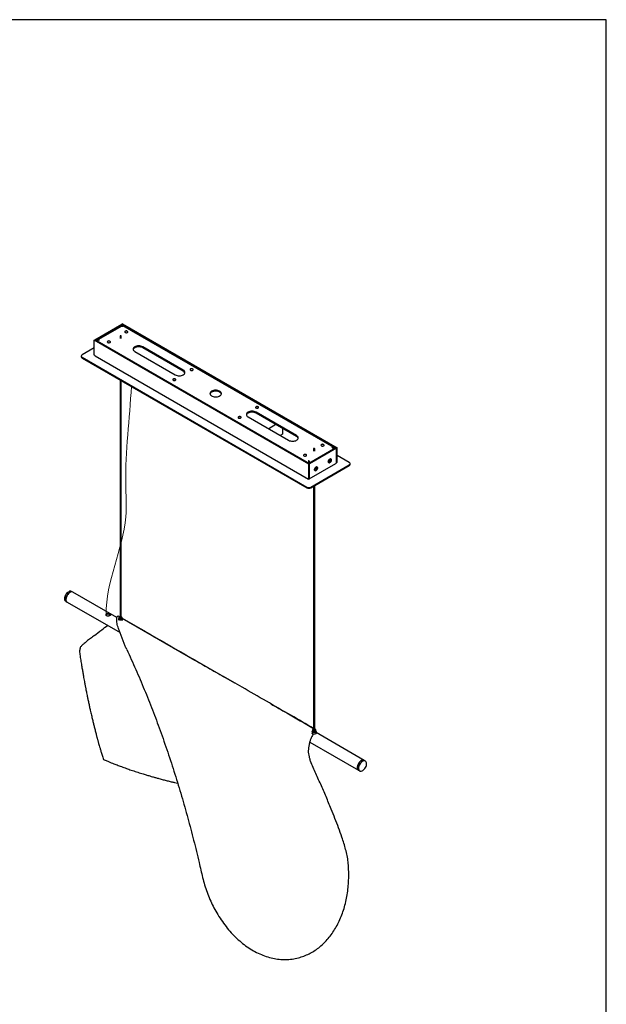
# Model space of a CAD drawing. Header units: millimetres. Extents: x 50 to 4150, y 15 to 2920.
# Tile 4 of 4: x 3125 to 4150, y 1200 to 2920. Entities that reach past the tile are written whole.
import ezdxf

# ---------------------------------------------------------------- set-up
doc = ezdxf.new("R2010")
doc.units = ezdxf.units.MM
doc.header["$LTSCALE"] = 10
doc.linetypes.add('SLD-Solido', pattern=[0])
doc.layers.add('SCHIZZI', color=9, linetype='Continuous')

msp = doc.modelspace()

# ---------------------------------------------------------------- linework, layer by layer
for p, q in [((3256.44, 2360.75), (3303.67, 2388.02)), ((3257.5, 2360.14), (3304.73, 2387.41)), ((3303.48, 2384.77), (3261.83, 2360.72)), ((3303.67, 2388.02), (3304.73, 2387.41)), ((3304.8, 2388.67), (3303.74, 2388.06)), ((3303.74, 2387.98), (3303.74, 2388.06)), ((3303.74, 2388.06), (3678.51, 2171.71)), ((3304.73, 2384.31), (3304.73, 2387.41)), ((3304.8, 2388.67), (3679.57, 2172.32)), ((3673.79, 2172.52), (3305.39, 2385.2)), ((3255.31, 2360.1), (3256.37, 2360.71)), ((3255.31, 2334.78), (3255.31, 2360.1)), ((3630.07, 2143.75), (3255.31, 2360.1)), ((3631.13, 2144.36), (3256.37, 2360.71)), ((3256.44, 2360.75), (3256.44, 2360.67)), ((3256.44, 2360.75), (3257.5, 2360.14)), ((3257.5, 2360.06), (3257.5, 2360.14)), ((3300.32, 2367.41), (3300.32, 2362.96)), ((3302.22, 2362.96), (3302.22, 2367.41)), ((3255.31, 2346.62), (3234.09, 2334.38)), ((3326.02, 2340.5), (3396.73, 2299.68)), ((3410.87, 2307.85), (3340.16, 2348.67)), ((3410.87, 2306.21), (3340.16, 2347.04)), ((3232.63, 2332.34), (3232.63, 2331.11)), ((3234.09, 2330.29), (3626.54, 2103.74)), ((3234.09, 2329.07), (3626.54, 2102.52)), ((3256.99, 2332.8), (3629.63, 2117.68)), ((3300.32, 2290.84), (3300.32, 1874.99)), ((3302.22, 1874.99), (3302.22, 2289.74)), ((3541.39, 2243.73), (3542.45, 2243.12)), ((3524.01, 2226.21), (3594.72, 2185.39)), ((3608.86, 2193.55), (3538.15, 2234.37)), ((3608.86, 2191.92), (3538.15, 2232.74)), ((3572.8, 2212.74), (3560.07, 2205.39)), ((3583.93, 2206.31), (3583.93, 2196.3)), ((3583.93, 2196.3), (3579.87, 2193.96)), ((3677.38, 2172.28), (3630.14, 2145.02)), ((3678.44, 2171.67), (3631.2, 2144.4)), ((3638.6, 2170.82), (3638.6, 2166.36)), ((3640.5, 2166.36), (3640.5, 2170.82)), ((3678.44, 2171.67), (3677.38, 2172.28)), ((3678.44, 2146.36), (3678.44, 2171.67)), ((3679.57, 2172.32), (3678.51, 2171.71)), ((3678.51, 2146.4), (3678.51, 2171.71)), ((3679.57, 2147.01), (3679.57, 2172.32)), ((3630.07, 2149.87), (3630.07, 2148.69)), ((3666.45, 2150.33), (3665.83, 2149.03)), ((3667.46, 2150.76), (3666.45, 2150.33)), ((3666.83, 2150.48), (3667.85, 2149.89)), ((3667.23, 2148.6), (3667.85, 2149.89)), ((3667.85, 2149.89), (3667.46, 2150.76)), ((3668.67, 2152.62), (3668.6, 2152.66)), ((3700.78, 2146.6), (3679.57, 2158.85)), ((3630.15, 2147.83), (3630.07, 2148.69)), ((3630.07, 2143.75), (3631.13, 2144.36)), ((3630.07, 2118.44), (3630.07, 2143.75)), ((3630.14, 2144.93), (3630.14, 2145.02)), ((3631.2, 2144.4), (3630.14, 2145.02)), ((3631.08, 2118), (3677.32, 2144.7)), ((3631.13, 2119.05), (3631.13, 2144.36)), ((3631.2, 2119.09), (3631.2, 2144.4)), ((3633.61, 2103.74), (3700.78, 2142.52)), ((3633.61, 2102.52), (3700.78, 2141.3)), ((3642.41, 2136.45), (3641.79, 2135.15)), ((3641.79, 2135.15), (3642.18, 2134.29)), ((3641.93, 2135.45), (3643.19, 2134.72)), ((3642.18, 2134.29), (3643.19, 2134.72)), ((3643.42, 2136.88), (3642.41, 2136.45)), ((3642.79, 2136.61), (3643.81, 2136.01)), ((3643.19, 2134.72), (3643.81, 2136.01)), ((3643.81, 2136.01), (3643.42, 2136.88)), ((3644.63, 2138.74), (3644.56, 2138.78)), ((3664.95, 2146.34), (3665.02, 2146.3)), ((3665.83, 2149.03), (3666.22, 2148.17)), ((3665.97, 2149.33), (3667.23, 2148.6)), ((3666.22, 2148.17), (3667.23, 2148.6)), ((3678.79, 2146.56), (3678.51, 2146.4)), ((3679.57, 2147.01), (3679.09, 2146.74)), ((3702.25, 2143.34), (3702.25, 2144.56)), ((3630.07, 2118.44), (3631.13, 2119.05)), ((3631.2, 2119.09), (3630.99, 2119.21)), ((3640.91, 2132.46), (3640.98, 2132.42)), ((3638.6, 2105.4), (3638.6, 1678.69)), ((3640.5, 1678.69), (3640.5, 2106.49)), ((3217.85, 1920.21), (3215.73, 1921.43)), ((3294.98, 1875.68), (3217.85, 1920.21)), ((3205.73, 1904.11), (3207.85, 1902.89)), ((3207.85, 1902.89), (3300.37, 1849.47)), ((3297.27, 1878.59), (3299.87, 1877.09)), ((3297.27, 1878.59), (3299.89, 1877.08)), ((3298.42, 1875.66), (3298.42, 1872.93)), ((3302.95, 1876.98), (3302.22, 1877.21)), ((3304.12, 1872.93), (3304.12, 1875.66)), ((3304.12, 1874.64), (3431.23, 1801.37)), ((3297.87, 1872.93), (3297.87, 1871.26)), ((3304.67, 1870.46), (3304.67, 1872.93)), ((3501.19, 1761.12), (3431.23, 1801.37)), ((3636.15, 1676.63), (3636.15, 1673.91)), ((3636.7, 1679.36), (3636.7, 1676.63)), ((3640.5, 1680.95), (3640.66, 1680.86)), ((3640.8, 1680.84), (3640.5, 1680.91)), ((3642.4, 1676.63), (3642.4, 1679.36)), ((3642.4, 1672.1), (3642.4, 1672.84)), ((3642.95, 1673.91), (3642.95, 1676.63)), ((3726.97, 1626.3), (3642.95, 1674.8)), ((3631.7, 1658.2), (3716.97, 1608.98)), ((3729.09, 1625.08), (3726.97, 1626.3)), ((3716.97, 1608.98), (3719.09, 1607.75))]:
    msp.add_line(p, q)
at = {"flags": 128}
for points in [[(3309.26, 2375.9), (3308.7, 2375.42), (3308.47, 2374.87), (3308.61, 2374.3), (3309.09, 2373.8), (3309.85, 2373.43), (3310.8, 2373.25), (3311.79, 2373.28), (3312.69, 2373.51), (3313.4, 2373.91), (3313.8, 2374.44), (3313.84, 2375.01), (3313.53, 2375.55), (3312.89, 2375.99), (3312.03, 2376.27), (3311.04, 2376.35), (3310.08, 2376.22), (3309.26, 2375.9)], [(3278.85, 2358.34), (3278.29, 2357.87), (3278.07, 2357.31), (3278.2, 2356.75), (3278.69, 2356.24), (3279.45, 2355.88), (3280.39, 2355.7), (3281.38, 2355.72), (3282.29, 2355.95), (3282.99, 2356.36), (3283.39, 2356.88), (3283.44, 2357.46), (3283.12, 2358), (3282.49, 2358.44), (3281.62, 2358.72), (3280.64, 2358.8), (3279.67, 2358.67), (3278.85, 2358.34)], [(3300.74, 2366.95), (3301.09, 2366.87), (3301.46, 2366.87), (3301.8, 2366.95), (3302.06, 2367.1), (3302.2, 2367.3), (3302.2, 2367.52), (3302.06, 2367.71), (3301.79, 2367.86), (3301.45, 2367.94), (3301.08, 2367.94), (3300.74, 2367.86), (3300.48, 2367.71), (3300.34, 2367.51), (3300.34, 2367.3), (3300.48, 2367.1), (3300.74, 2366.95)], [(3340.16, 2348.67), (3338.64, 2349.39), (3336.92, 2349.92), (3335.04, 2350.25), (3333.09, 2350.36), (3331.14, 2350.25), (3329.26, 2349.92), (3327.53, 2349.39), (3326.02, 2348.67), (3324.77, 2347.79), (3323.85, 2346.8), (3323.28, 2345.71), (3323.09, 2344.59), (3323.28, 2343.46), (3323.85, 2342.38), (3324.77, 2341.38), (3326.02, 2340.5)], [(3340.16, 2347.04), (3338.64, 2347.75), (3336.92, 2348.29), (3335.04, 2348.62), (3333.09, 2348.73), (3331.14, 2348.62), (3329.26, 2348.29), (3327.53, 2347.75), (3326.02, 2347.04), (3324.77, 2346.16), (3323.85, 2345.16), (3323.28, 2344.08), (3323.19, 2343.77)], [(3396.73, 2299.68), (3398.24, 2298.97), (3399.97, 2298.43), (3401.85, 2298.1), (3403.8, 2297.99), (3405.75, 2298.1), (3407.63, 2298.43), (3409.35, 2298.97), (3410.87, 2299.68), (3412.11, 2300.56), (3413.04, 2301.56), (3413.61, 2302.64), (3413.8, 2303.77), (3413.61, 2304.89), (3413.04, 2305.97), (3412.11, 2306.97), (3410.87, 2307.85)], [(3423.57, 2309.9), (3423.01, 2309.43), (3422.79, 2308.87), (3422.92, 2308.3), (3423.41, 2307.8), (3424.17, 2307.44), (3425.11, 2307.26), (3426.1, 2307.28), (3427.01, 2307.51), (3427.71, 2307.92), (3428.11, 2308.44), (3428.16, 2309.02), (3427.84, 2309.56), (3427.21, 2310), (3426.34, 2310.28), (3425.36, 2310.36), (3424.39, 2310.23), (3423.57, 2309.9)], [(3393.17, 2292.35), (3392.61, 2291.88), (3392.38, 2291.32), (3392.52, 2290.75), (3393, 2290.25), (3393.76, 2289.89), (3394.71, 2289.7), (3395.7, 2289.73), (3396.6, 2289.96), (3397.31, 2290.37), (3397.71, 2290.89), (3397.75, 2291.46), (3397.44, 2292.01), (3396.8, 2292.45), (3395.94, 2292.73), (3394.95, 2292.8), (3393.99, 2292.67), (3393.17, 2292.35)], [(3460.37, 2271.11), (3459.16, 2270.26), (3458.25, 2269.3), (3457.67, 2268.25), (3457.44, 2267.16), (3457.58, 2266.07), (3458.07, 2265.01), (3458.9, 2264.02), (3460.04, 2263.14), (3461.45, 2262.41), (3463.07, 2261.83), (3464.85, 2261.45), (3466.73, 2261.27), (3468.63, 2261.3), (3470.48, 2261.53), (3472.23, 2261.96), (3473.81, 2262.58), (3475.15, 2263.35), (3476.22, 2264.26), (3476.96, 2265.27), (3477.37, 2266.34), (3477.41, 2267.44), (3477.1, 2268.52), (3476.43, 2269.55), (3475.44, 2270.49), (3474.17, 2271.3), (3472.64, 2271.96), (3470.93, 2272.44), (3469.1, 2272.72), (3467.2, 2272.8), (3465.31, 2272.67), (3463.5, 2272.33), (3461.83, 2271.81), (3460.37, 2271.11)], [(3477.34, 2266.21), (3477.1, 2266.89), (3476.43, 2267.92), (3475.44, 2268.85), (3474.17, 2269.67), (3472.64, 2270.32), (3470.93, 2270.8), (3469.1, 2271.09), (3467.2, 2271.17), (3465.31, 2271.04), (3463.5, 2270.7), (3461.83, 2270.18), (3460.37, 2269.48)], [(3538.15, 2234.37), (3536.63, 2235.09), (3534.91, 2235.62), (3533.03, 2235.95), (3531.08, 2236.06), (3529.13, 2235.95), (3527.25, 2235.62), (3525.52, 2235.09), (3524.01, 2234.37), (3522.76, 2233.5), (3521.84, 2232.5), (3521.27, 2231.42), (3521.08, 2230.29), (3521.27, 2229.16), (3521.84, 2228.08), (3522.76, 2227.08), (3524.01, 2226.21)], [(3537.89, 2243.91), (3537.33, 2243.44), (3537.1, 2242.88), (3537.24, 2242.31), (3537.72, 2241.81), (3538.49, 2241.45), (3539.43, 2241.26), (3540.42, 2241.29), (3541.33, 2241.52), (3542.03, 2241.93), (3542.43, 2242.45), (3542.47, 2243.02), (3542.16, 2243.57), (3541.52, 2244.01), (3540.66, 2244.29), (3539.67, 2244.36), (3538.71, 2244.23), (3537.89, 2243.91)], [(3507.48, 2226.36), (3506.92, 2225.88), (3506.7, 2225.33), (3506.83, 2224.76), (3507.32, 2224.26), (3508.08, 2223.89), (3509.02, 2223.71), (3510.01, 2223.74), (3510.92, 2223.97), (3511.62, 2224.37), (3512.02, 2224.9), (3512.07, 2225.47), (3511.75, 2226.01), (3511.12, 2226.45), (3510.25, 2226.73), (3509.27, 2226.81), (3508.3, 2226.68), (3507.48, 2226.36)], [(3538.15, 2232.74), (3536.63, 2233.46), (3534.91, 2233.99), (3533.03, 2234.32), (3531.08, 2234.43), (3529.13, 2234.32), (3527.25, 2233.99), (3525.52, 2233.46), (3524.01, 2232.74), (3522.76, 2231.86), (3521.84, 2230.87), (3521.27, 2229.78), (3521.18, 2229.47)], [(3594.72, 2185.39), (3596.23, 2184.67), (3597.96, 2184.14), (3599.84, 2183.81), (3601.79, 2183.7), (3603.74, 2183.81), (3605.62, 2184.14), (3607.34, 2184.67), (3608.86, 2185.39), (3610.1, 2186.26), (3611.03, 2187.26), (3611.6, 2188.34), (3611.79, 2189.47), (3611.6, 2190.59), (3611.03, 2191.68), (3610.1, 2192.68), (3608.86, 2193.55)], [(3640.34, 2171.12), (3640.08, 2171.27), (3639.74, 2171.35), (3639.37, 2171.35), (3639.02, 2171.27), (3638.76, 2171.12), (3638.62, 2170.92), (3638.62, 2170.71), (3638.76, 2170.51), (3639.02, 2170.36), (3639.36, 2170.28), (3639.73, 2170.28), (3640.07, 2170.36), (3640.34, 2170.51), (3640.48, 2170.71), (3640.48, 2170.92), (3640.34, 2171.12)], [(3652.21, 2177.92), (3651.65, 2177.44), (3651.42, 2176.89), (3651.55, 2176.32), (3652.04, 2175.82), (3652.8, 2175.45), (3653.74, 2175.27), (3654.73, 2175.3), (3655.64, 2175.53), (3656.34, 2175.93), (3656.74, 2176.46), (3656.79, 2177.03), (3656.47, 2177.57), (3655.84, 2178.01), (3654.97, 2178.29), (3653.99, 2178.37), (3653.02, 2178.24), (3652.21, 2177.92)], [(3621.8, 2160.36), (3621.24, 2159.89), (3621.01, 2159.33), (3621.15, 2158.77), (3621.63, 2158.27), (3622.4, 2157.9), (3623.34, 2157.72), (3624.33, 2157.74), (3625.24, 2157.98), (3625.94, 2158.38), (3626.34, 2158.9), (3626.38, 2159.48), (3626.07, 2160.02), (3625.43, 2160.46), (3624.57, 2160.74), (3623.58, 2160.82), (3622.62, 2160.69), (3621.8, 2160.36)], [(3666.84, 2152.52), (3667.66, 2152.85), (3668.4, 2152.84), (3668.99, 2152.5), (3669.36, 2151.86), (3669.49, 2150.99), (3669.36, 2149.97), (3668.99, 2148.9), (3668.4, 2147.88), (3667.66, 2147.02), (3666.84, 2146.4), (3666.02, 2146.08), (3665.28, 2146.08), (3664.7, 2146.42), (3664.32, 2147.06), (3664.19, 2147.93), (3664.32, 2148.95), (3664.7, 2150.02), (3665.28, 2151.04), (3666.02, 2151.9), (3666.84, 2152.52)], [(3669.23, 2151.98), (3668.81, 2152.53), (3668.19, 2152.78), (3667.45, 2152.71), (3666.64, 2152.32), (3665.86, 2151.65), (3665.17, 2150.76), (3664.64, 2149.75), (3664.33, 2148.71), (3664.27, 2147.75), (3664.46, 2146.95), (3664.88, 2146.39), (3665.49, 2146.14), (3666.24, 2146.22), (3667.04, 2146.61), (3667.83, 2147.28), (3668.52, 2148.16), (3669.04, 2149.17), (3669.35, 2150.21), (3669.42, 2151.18), (3669.23, 2151.98)], [(3642.8, 2138.65), (3643.62, 2138.97), (3644.36, 2138.96), (3644.95, 2138.62), (3645.32, 2137.99), (3645.45, 2137.11), (3645.32, 2136.09), (3644.95, 2135.02), (3644.36, 2134.01), (3643.62, 2133.14), (3642.8, 2132.52), (3641.98, 2132.2), (3641.24, 2132.21), (3640.66, 2132.54), (3640.28, 2133.18), (3640.15, 2134.05), (3640.28, 2135.07), (3640.66, 2136.14), (3641.24, 2137.16), (3641.98, 2138.02), (3642.8, 2138.65)], [(3645.19, 2138.1), (3644.77, 2138.65), (3644.15, 2138.9), (3643.41, 2138.83), (3642.6, 2138.44), (3641.82, 2137.77), (3641.13, 2136.88), (3640.6, 2135.87), (3640.29, 2134.83), (3640.23, 2133.87), (3640.42, 2133.07), (3640.84, 2132.52), (3641.45, 2132.26), (3642.2, 2132.34), (3643, 2132.73), (3643.79, 2133.4), (3644.48, 2134.28), (3645, 2135.29), (3645.31, 2136.33), (3645.37, 2137.3), (3645.19, 2138.1)], [(3205.73, 1904.11), (3205.38, 1904.34), (3204.6, 1905.15), (3204.05, 1906.24), (3203.73, 1907.57), (3203.66, 1909.08), (3203.86, 1910.73), (3204.3, 1912.45), (3204.97, 1914.18), (3205.85, 1915.86), (3206.9, 1917.43), (3208.1, 1918.83), (3209.39, 1920.02), (3210.73, 1920.94)], [(3207.85, 1902.89), (3207.5, 1903.11), (3206.73, 1903.93), (3206.17, 1905.02), (3205.85, 1906.34), (3205.79, 1907.86), (3205.98, 1909.5), (3206.42, 1911.23), (3207.09, 1912.96), (3207.97, 1914.64), (3209.03, 1916.21), (3210.22, 1917.61), (3211.51, 1918.79), (3212.85, 1919.71)], [(3212.85, 1919.71), (3211.51, 1918.79), (3210.22, 1917.61), (3209.03, 1916.21), (3207.97, 1914.64), (3207.09, 1912.96), (3206.42, 1911.23), (3205.98, 1909.5), (3205.79, 1907.86), (3205.85, 1906.34), (3206.17, 1905.02), (3206.73, 1903.93), (3207.5, 1903.11), (3207.85, 1902.89)], [(3300.32, 1877.21), (3299.96, 1877.12), (3299.13, 1876.75), (3298.6, 1876.23), (3298.42, 1875.63), (3298.63, 1875.04), (3299.19, 1874.53), (3300.04, 1874.17), (3301.05, 1874.02), (3302.09, 1874.08), (3303.02, 1874.36), (3303.71, 1874.81), (3304.08, 1875.38), (3304.06, 1875.98), (3303.67, 1876.54), (3302.95, 1876.98), (3302.95, 1876.98)], [(3302.22, 1876.33), (3302.55, 1876.11), (3302.75, 1875.79), (3302.73, 1875.45), (3302.48, 1875.15), (3302.05, 1874.92), (3301.5, 1874.8), (3300.91, 1874.82), (3300.38, 1874.96), (3299.99, 1875.21), (3299.79, 1875.52), (3299.81, 1875.86), (3300.06, 1876.17), (3300.32, 1876.33)], [(3304.12, 1874.01), (3304.54, 1873.47), (3304.67, 1872.83), (3304.42, 1872.2), (3303.84, 1871.65), (3302.98, 1871.24), (3301.93, 1871.01), (3300.81, 1870.99), (3299.74, 1871.18), (3298.84, 1871.56), (3298.2, 1872.09), (3297.89, 1872.71), (3297.95, 1873.36), (3298.37, 1873.96), (3298.42, 1874.01)], [(3304.12, 1872.93), (3304.08, 1872.66), (3303.71, 1872.09), (3303.02, 1871.64), (3302.09, 1871.36), (3301.05, 1871.29), (3300.04, 1871.45), (3299.19, 1871.81), (3298.63, 1872.32), (3298.42, 1872.91), (3298.42, 1872.93)], [(3642.4, 1677.71), (3642.6, 1677.5), (3642.92, 1676.88), (3642.88, 1676.23), (3642.47, 1675.63), (3641.75, 1675.14), (3640.79, 1674.81), (3639.69, 1674.67), (3638.58, 1674.75), (3637.58, 1675.03), (3636.78, 1675.49), (3636.29, 1676.07), (3636.15, 1676.71), (3636.38, 1677.35), (3636.7, 1677.71)], [(3642.95, 1673.91), (3642.88, 1673.51), (3642.47, 1672.91), (3641.75, 1672.42), (3640.79, 1672.08), (3639.69, 1671.95), (3638.58, 1672.03), (3637.58, 1672.31), (3636.78, 1672.77), (3636.29, 1673.35), (3636.15, 1673.91)], [(3642.4, 1676.63), (3642.22, 1676.05), (3641.67, 1675.54), (3640.84, 1675.17), (3639.84, 1675), (3638.79, 1675.05), (3637.85, 1675.31), (3637.14, 1675.76), (3636.75, 1676.32), (3636.7, 1676.63)], [(3638.6, 1680.91), (3637.81, 1680.66), (3637.11, 1680.21), (3636.74, 1679.64), (3636.75, 1679.04), (3637.14, 1678.48), (3637.85, 1678.03), (3638.79, 1677.77), (3639.84, 1677.72), (3640.84, 1677.89), (3641.67, 1678.26), (3642.22, 1678.78), (3642.4, 1679.37), (3642.2, 1679.96), (3641.64, 1680.48), (3640.8, 1680.84), (3640.8, 1680.84)], [(3640.5, 1680.03), (3640.67, 1679.93), (3640.97, 1679.64), (3641.05, 1679.3), (3640.9, 1678.98), (3640.54, 1678.71), (3640.04, 1678.54), (3639.46, 1678.49), (3638.89, 1678.58), (3638.43, 1678.78), (3638.13, 1679.07), (3638.05, 1679.41), (3638.2, 1679.74), (3638.55, 1680), (3638.6, 1680.03)], [(3721.97, 1625.8), (3720.63, 1624.88), (3719.34, 1623.7), (3718.14, 1622.3), (3717.09, 1620.73), (3716.21, 1619.05), (3715.53, 1617.32), (3715.09, 1615.6), (3714.9, 1613.95), (3714.97, 1612.44), (3715.28, 1611.11), (3715.84, 1610.02), (3716.62, 1609.21), (3716.97, 1608.98)], [(3724.78, 1626.75), (3723.5, 1626.5), (3722.17, 1625.92), (3720.83, 1625.04), (3719.53, 1623.9), (3718.32, 1622.53), (3717.24, 1620.98), (3716.33, 1619.31), (3715.62, 1617.58), (3715.15, 1615.86), (3714.92, 1614.19), (3714.94, 1612.66), (3715.22, 1611.3), (3715.74, 1610.17), (3716.49, 1609.31), (3716.97, 1608.98)], [(3726.9, 1625.53), (3725.63, 1625.27), (3724.29, 1624.69), (3722.95, 1623.82), (3721.65, 1622.67), (3720.44, 1621.3), (3719.36, 1619.75), (3718.45, 1618.09), (3717.74, 1616.36), (3717.27, 1614.63), (3717.04, 1612.97), (3717.06, 1611.43), (3717.34, 1610.07), (3717.86, 1608.95), (3718.61, 1608.09), (3719.56, 1607.53), (3720.67, 1607.29), (3721.9, 1607.39), (3723.21, 1607.81), (3724.55, 1608.54), (3725.88, 1609.55), (3727.14, 1610.82), (3728.3, 1612.28), (3729.29, 1613.9), (3730.11, 1615.6), (3730.7, 1617.34), (3731.05, 1619.04), (3731.16, 1620.65), (3731, 1622.1), (3730.6, 1623.35), (3729.96, 1624.35), (3729.11, 1625.06), (3728.08, 1625.46), (3726.9, 1625.53)], [(3726.97, 1626.3), (3725.96, 1626.68), (3724.78, 1626.75)]]:
    msp.add_lwpolyline(points, dxfattribs=at)
for centre, radius, start, end in [((3311.17, 2368.31), 7.58, 71.38784, 108.61216), ((3280.76, 2350.75), 7.58, 71.38784, 108.61216), ((3235.13, 2331.36), 2.51, 185.6948, 245.62534), ((3234.87, 2332.34), 2.18, 110.78342, 249.21658), ((3408.56, 2301.35), 5.38, 17.24508, 64.5495), ((3425.48, 2302.31), 7.58, 71.38784, 108.61216), ((3395.08, 2284.76), 7.58, 71.38784, 108.61216), ((3462.71, 2264.59), 5.41, 115.59163, 162.61379), ((3539.8, 2236.32), 7.58, 71.38784, 108.61216), ((3509.39, 2218.77), 7.58, 71.38784, 108.61216), ((3606.55, 2187.06), 5.38, 17.24508, 64.5495), ((3654.12, 2170.33), 7.58, 71.38784, 108.61216), ((3623.71, 2152.78), 7.58, 71.38784, 108.61216), ((3667.84, 2150.99), 1.83, 65.67294, 125.64999), ((3642, 2133.96), 1.85, 174.69147, 233.99635), ((3643.8, 2137.11), 1.83, 65.67294, 125.64999), ((3666.04, 2147.84), 1.85, 174.69147, 233.99635), ((3700.01, 2144.56), 2.18, 290.78342, 69.21658), ((3699.75, 2143.59), 2.51, 294.37466, 354.3052), ((3630.07, 2110.56), 7.69, 242.60967, 297.39033), ((3630.07, 2109.34), 7.69, 242.60967, 297.39033), ((3213.63, 1917.09), 4.82, 64.25027, 127.06018), ((3215.75, 1915.86), 4.82, 64.25027, 127.06018), ((3215.77, 1915.71), 4.95, 65.18497, 126.12549), ((3724.89, 1621.8), 4.95, 65.18497, 126.12549)]:
    msp.add_arc(centre, radius, start, end)
for points, knots in [([(3303.48, 2384.75), (3303.52, 2384.78), (3303.62, 2384.84), (3303.85, 2384.83), (3304.15, 2384.72), (3304.48, 2384.51), (3304.7, 2384.29), (3304.8, 2384.18)], [0, 0, 0, 0, 0.118863, 0.3465298, 0.5677805, 0.795447, 1, 1, 1, 1]), ([(3305.06, 2384.62), (3305.06, 2384.62), (3305.04, 2384.63), (3304.93, 2384.48), (3304.75, 2384.32), (3304.7, 2384.28)], [0, 0, 0, 0, 0.3014517, 0.8113432, 1, 1, 1, 1]), ([(3304.8, 2384.18), (3304.94, 2384.49), (3305.22, 2385.1), (3305.33, 2385.17), (3305.39, 2385.2)], [0, 0, 0, 0, 0.5000511, 1, 1, 1, 1]), ([(3259.86, 2358.69), (3260.04, 2358.85), (3260.42, 2359.17), (3261.12, 2359.66), (3261.93, 2360.12), (3262.77, 2360.49), (3263.64, 2360.77), (3264.21, 2360.87), (3264.5, 2360.91)], [0, 0, 0, 0, 0.1516607, 0.328649, 0.5006517, 0.6776409, 0.8368567, 1, 1, 1, 1]), ([(3264.5, 2360.91), (3264.02, 2361.02), (3263.05, 2361.22), (3261.79, 2360.79), (3260.96, 2360.13), (3260.73, 2359.5), (3260.67, 2359.33)], [0, 0, 0, 0, 0.2962791, 0.5925583, 0.8888374, 1, 1, 1, 1]), ([(3256.99, 2332.81), (3256.98, 2332.81), (3256.55, 2332.97), (3255.92, 2333.63), (3255.51, 2334.41), (3255.31, 2334.78)], [0, 0, 0, 0, 0.0191157, 0.5288837, 1, 1, 1, 1]), ([(3675.3, 2171.08), (3675.23, 2171.2), (3674.86, 2171.85), (3673.77, 2172.62), (3672.14, 2173.24), (3670.95, 2173.17), (3670.38, 2173.14)], [0, 0, 0, 0, 0.0710004, 0.3886962, 0.7063936, 1, 1, 1, 1]), ([(3670.38, 2173.14), (3670.86, 2172.94), (3671.82, 2172.55), (3673.09, 2171.47), (3673.66, 2170.67), (3673.93, 2170.29)], [0, 0, 0, 0, 0.3420234, 0.6840468, 1, 1, 1, 1]), ([(3630.07, 2149.87), (3630.04, 2149.78), (3629.97, 2149.6), (3629.87, 2149.29), (3629.78, 2148.94), (3629.69, 2148.57), (3629.59, 2148.05), (3629.52, 2147.48), (3629.48, 2146.88), (3629.47, 2146.43), (3629.49, 2145.97), (3629.52, 2145.58), (3629.55, 2145.34), (3629.56, 2145.27)], [0, 0, 0, 0, 0.08565218, 0.17189908, 0.26001602, 0.34878093, 0.43451254, 0.60888852, 0.69774186, 0.78347388, 0.86980229, 0.95800616, 1, 1, 1, 1]), ([(3631.66, 2145.89), (3631.59, 2146.39), (3631.46, 2147.44), (3630.84, 2148.89), (3630.33, 2149.55), (3630.07, 2149.87)], [0, 0, 0, 0, 0.3159532, 0.6579766, 1, 1, 1, 1]), ([(3630.4, 2146.7), (3630.4, 2146.73), (3630.41, 2147.06), (3630.28, 2147.65), (3630.14, 2148.04), (3630.07, 2148.24)], [0, 0, 0, 0, 0.0517071, 0.5258535, 1, 1, 1, 1]), ([(3630.15, 2147.84), (3630.16, 2147.79), (3630.19, 2147.64), (3630.25, 2147.36), (3630.32, 2147.02), (3630.41, 2146.65), (3630.51, 2146.28), (3630.64, 2145.89), (3630.74, 2145.59), (3630.81, 2145.43), (3630.82, 2145.41)], [0, 0, 0, 0, 0.0792216, 0.2281359, 0.3781453, 0.5234273, 0.6697258, 0.8191923, 0.9697662, 1, 1, 1, 1]), ([(3678.44, 2146.36), (3678.4, 2146.2), (3678.31, 2145.88), (3678.1, 2145.45), (3677.83, 2145.09), (3677.56, 2144.84), (3677.38, 2144.74), (3677.32, 2144.71)], [0, 0, 0, 0, 0.2208596, 0.4481218, 0.6690136, 0.896311, 1, 1, 1, 1]), ([(3678.26, 2145.82), (3678.48, 2145.97), (3679.05, 2146.39), (3679.37, 2146.77), (3679.57, 2147.01)], [0, 0, 0, 0, 0.3838024, 1, 1, 1, 1]), ([(3630.07, 2118.44), (3629.93, 2118.24), (3629.64, 2117.83), (3629.6, 2117.63), (3629.73, 2117.7), (3629.87, 2118), (3629.91, 2118.09)], [0, 0, 0, 0, 0.2926804, 0.5853608, 0.8780413, 1, 1, 1, 1]), ([(3629.88, 2118.11), (3629.88, 2118.11), (3629.89, 2118.1), (3630.04, 2118.27), (3630.33, 2118.55), (3630.67, 2118.77), (3630.85, 2118.89)], [0, 0, 0, 0, 0.1514693, 0.4076726, 0.6923963, 1, 1, 1, 1]), ([(3630.07, 2118.44), (3630.16, 2118.35), (3630.33, 2118.18), (3630.58, 2118.02), (3630.81, 2117.95), (3631.01, 2117.96), (3631.16, 2118.05), (3631.26, 2118.22), (3631.31, 2118.46), (3631.29, 2118.75), (3631.23, 2118.98), (3631.2, 2119.09)], [0, 0, 0, 0, 0.1104384, 0.2240783, 0.3345332, 0.448191, 0.5586459, 0.6723038, 0.7827586, 0.8964164, 1, 1, 1, 1]), ([(3282.85, 1881.88), (3282.72, 1881.96), (3282.52, 1882.07), (3282.24, 1882.2), (3282.03, 1882.3), (3281.73, 1882.42), (3281.41, 1882.54), (3281.08, 1882.65), (3280.85, 1882.72), (3280.53, 1882.81), (3280.18, 1882.88), (3279.74, 1882.96), (3279.29, 1883), (3278.85, 1883), (3278.42, 1882.97), (3278.09, 1882.91), (3277.81, 1882.83), (3277.59, 1882.76), (3277.3, 1882.63), (3276.97, 1882.43), (3276.72, 1882.22), (3276.5, 1881.99), (3276.31, 1881.72), (3276.17, 1881.42), (3276.1, 1881.18), (3276.06, 1881.01), (3276.02, 1880.77), (3276.02, 1880.5), (3276.06, 1880.17), (3276.14, 1879.84), (3276.29, 1879.53), (3276.48, 1879.23), (3276.71, 1878.96), (3276.99, 1878.74), (3277.3, 1878.55), (3277.64, 1878.4), (3278.13, 1878.26), (3278.67, 1878.19), (3279.16, 1878.19), (3279.49, 1878.22), (3279.73, 1878.24), (3280.06, 1878.29), (3280.42, 1878.36), (3280.87, 1878.48), (3281.31, 1878.61), (3281.74, 1878.77), (3282.14, 1878.94), (3282.53, 1879.12), (3282.84, 1879.29), (3283.13, 1879.47), (3283.39, 1879.65), (3283.59, 1879.82), (3283.76, 1880), (3283.9, 1880.17), (3283.98, 1880.34), (3284.03, 1880.52), (3284.03, 1880.69), (3283.97, 1880.88), (3283.87, 1881.06), (3283.72, 1881.25), (3283.53, 1881.42), (3283.31, 1881.6), (3283.1, 1881.74), (3282.92, 1881.85), (3282.85, 1881.88)], [0, 0, 0, 0, 0.021936, 0.0313957, 0.0408553, 0.0507192, 0.0726319, 0.0820741, 0.0915162, 0.1013021, 0.1210069, 0.1343099, 0.1545089, 0.1748906, 0.1887168, 0.2098182, 0.2184461, 0.2270741, 0.2424132, 0.2624386, 0.2829123, 0.2911557, 0.3120763, 0.3339172, 0.3433268, 0.3527364, 0.36248, 0.382373, 0.3958065, 0.4162094, 0.4365582, 0.4503677, 0.471454, 0.4906281, 0.5035643, 0.5232983, 0.5434678, 0.57215, 0.5942024, 0.6037021, 0.6132018, 0.6230339, 0.643207, 0.6568708, 0.6776891, 0.697864, 0.7115216, 0.7323224, 0.7533389, 0.7617954, 0.7833634, 0.8037793, 0.8119968, 0.8328339, 0.8541518, 0.8627219, 0.8845052, 0.9047608, 0.9184845, 0.9394013, 0.9599791, 0.9682628, 0.9892933, 1, 1, 1, 1]), ([(3282.85, 1880.52), (3282.72, 1880.6), (3282.53, 1880.71), (3282.25, 1880.84), (3282.05, 1880.94), (3281.76, 1881.07), (3281.46, 1881.19), (3281.07, 1881.33), (3280.77, 1881.43), (3280.46, 1881.52), (3280.19, 1881.59), (3279.82, 1881.66), (3279.36, 1881.73), (3278.91, 1881.75), (3278.47, 1881.73), (3278.14, 1881.68), (3277.86, 1881.62), (3277.63, 1881.55), (3277.34, 1881.43), (3277.01, 1881.24), (3276.76, 1881.03), (3276.54, 1880.8), (3276.35, 1880.54), (3276.21, 1880.25), (3276.14, 1880.06), (3276.12, 1879.99), (3276.12, 1879.97)], [0, 0, 0, 0, 0.0629631, 0.090121, 0.1172784, 0.1456248, 0.2055099, 0.2296086, 0.2906676, 0.3162726, 0.3418775, 0.3872615, 0.4463174, 0.5069689, 0.5481322, 0.6109957, 0.6362354, 0.6614753, 0.7063756, 0.7650391, 0.8236286, 0.8472191, 0.9070893, 0.9666331, 0.9905896, 1, 1, 1, 1]), ([(3283.69, 1879.92), (3283.66, 1879.95), (3283.59, 1880.02), (3283.41, 1880.17), (3283.16, 1880.34), (3282.95, 1880.47), (3282.85, 1880.52)], [0, 0, 0, 0, 0.1472069, 0.3792095, 0.7340926, 1, 1, 1, 1]), ([(3312.08, 1819.9), (3311.16, 1821.88), (3309.33, 1825.84), (3306.86, 1831.92), (3304.72, 1838.15), (3302.63, 1844.4), (3299.91, 1850.46), (3297.64, 1856.07), (3296.08, 1861.19), (3295.05, 1865.73), (3294.52, 1869.94), (3294.52, 1873.49), (3294.97, 1876.07), (3295.68, 1877.68), (3296.48, 1878.5), (3297.01, 1878.56), (3297.27, 1878.59)], [0, 0, 0, 0, 0.0788154, 0.1576961, 0.2367486, 0.3165435, 0.3970262, 0.4783877, 0.5404684, 0.6038115, 0.6688057, 0.7354057, 0.8026873, 0.8695208, 0.9353248, 1, 1, 1, 1]), ([(3304.12, 1874.64), (3314.99, 1868.37), (3339.03, 1854.52), (3376.2, 1833.09), (3415.29, 1810.57), (3450.43, 1790.33), (3472.36, 1777.71), (3481.56, 1772.41)], [0, 0, 0, 0, 0.1817161, 0.4015392, 0.6213084, 0.8410562, 1, 1, 1, 1]), ([(3255.5, 1844.47), (3259.69, 1847.67), (3267.11, 1853.33), (3275.07, 1859.43), (3278.53, 1862.09)], [0, 0, 0, 0, 0.5654587, 1, 1, 1, 1]), ([(3255.5, 1844.47), (3253.15, 1842.68), (3248.44, 1839.11), (3242.02, 1834.15), (3237.25, 1830.26), (3234.12, 1827.31), (3232, 1825.45), (3230.79, 1823.36), (3230.1, 1820.79), (3229.7, 1817.43), (3229.68, 1814.25), (3230.14, 1811.73), (3230.26, 1811.07)], [0, 0, 0, 0, 0.1579221, 0.3162198, 0.4749478, 0.5499636, 0.6253271, 0.7005839, 0.7755164, 0.8501267, 0.960612, 1, 1, 1, 1]), ([(3230.17, 1811.14), (3230.68, 1807.8), (3231.65, 1801.46), (3233.11, 1792.48), (3234.44, 1784.5), (3235.65, 1777.5), (3236.7, 1771.54), (3237.6, 1766.59), (3238.34, 1762.56), (3238.98, 1759.17), (3239.53, 1756.26), (3240.06, 1753.51), (3240.59, 1750.79), (3241.19, 1747.73), (3241.93, 1744.01), (3242.87, 1739.33), (3244.04, 1733.67), (3245.4, 1727.24), (3246.86, 1720.5), (3248.51, 1713.08), (3250.26, 1705.49), (3252.06, 1697.86), (3253.73, 1690.99), (3255.36, 1684.46), (3257.06, 1677.81), (3258.45, 1672.48), (3259.48, 1668.64), (3260.06, 1666.47), (3260.6, 1664.47), (3261.1, 1662.65), (3261.55, 1661), (3261.98, 1659.46), (3262.45, 1657.75), (3263.13, 1655.32), (3264.11, 1651.85), (3265.44, 1647.23), (3267.08, 1641.62), (3269.05, 1635.05), (3270.48, 1630.41), (3271.25, 1627.92)], [0, 0, 0, 0, 0.0517951, 0.0985282, 0.1402462, 0.1769921, 0.2088046, 0.2342605, 0.2554045, 0.2728205, 0.2882325, 0.3017652, 0.3166546, 0.331473, 0.350609, 0.3759152, 0.4061622, 0.4413152, 0.4793205, 0.5151359, 0.5616736, 0.6034417, 0.6404865, 0.675122, 0.7120878, 0.75151, 0.7647242, 0.7770018, 0.788299, 0.7986186, 0.8079628, 0.816334, 0.8249546, 0.8371788, 0.8579166, 0.8846092, 0.9172193, 0.9557009, 1, 1, 1, 1]), ([(3312.08, 1819.9), (3317.38, 1808.33), (3327.99, 1785.19), (3342.9, 1749.96), (3357.09, 1714.4), (3370.72, 1677.94), (3383.77, 1640.59), (3396.29, 1602.4), (3403.98, 1576.75), (3407.83, 1563.92)], [0, 0, 0, 0, 0.1396839, 0.2794163, 0.4192332, 0.5591662, 0.7059172, 0.8528536, 1, 1, 1, 1]), ([(3638.6, 1682.01), (3625.32, 1689.66), (3597.77, 1705.54), (3556.02, 1729.57), (3517.07, 1751.98), (3492.11, 1766.34), (3481.39, 1772.51)], [0, 0, 0, 0, 0.2529134, 0.524437, 0.7958206, 1, 1, 1, 1]), ([(3564.06, 1724.94), (3573.21, 1719.67), (3598.02, 1705.39), (3622.9, 1691.08), (3638.6, 1682.04)], [0, 0, 0, 0, 0.3687793, 1, 1, 1, 1]), ([(3637.71, 1672.29), (3637.56, 1672.01), (3636.84, 1670.74), (3635.42, 1667.94), (3633.57, 1663.8), (3631.85, 1659.07), (3630.47, 1653.87), (3629.57, 1648.51), (3629.26, 1643.11), (3629.33, 1637.72), (3630.62, 1632.55), (3631.69, 1629.18), (3632.23, 1627.49)], [0, 0, 0, 0, 0.0287017, 0.1348716, 0.2392298, 0.3555998, 0.468749, 0.5785105, 0.6857256, 0.7909002, 0.8951641, 1, 1, 1, 1]), ([(3271.25, 1627.92), (3273.31, 1627.05), (3277.13, 1625.42), (3282.47, 1623.23), (3287.11, 1621.36), (3291.26, 1619.73), (3295.11, 1618.24), (3298.91, 1616.8), (3302.91, 1615.31), (3307.14, 1613.76), (3311.45, 1612.22), (3315.65, 1610.74), (3319.97, 1609.25), (3324.39, 1607.76), (3329.03, 1606.23), (3333.71, 1604.72), (3338.31, 1603.26), (3342.43, 1601.99), (3345.83, 1600.95), (3349, 1600), (3352.59, 1598.94), (3357.2, 1597.61), (3362.58, 1596.09), (3368.85, 1594.37), (3375.59, 1592.57), (3382.68, 1590.75), (3389.35, 1589.1), (3395.32, 1587.66), (3399.11, 1586.77), (3400.89, 1586.37), (3401, 1586.34)], [0, 0, 0, 0, 0.0518029, 0.0964847, 0.1339604, 0.1671868, 0.1982323, 0.2276546, 0.2583988, 0.2939323, 0.3282145, 0.3604405, 0.3927555, 0.4293272, 0.4631671, 0.5000965, 0.5370052, 0.5683586, 0.594001, 0.613991, 0.6401583, 0.674956, 0.7175241, 0.7605582, 0.8146771, 0.8669033, 0.9170753, 0.9612733, 0.9975957, 1, 1, 1, 1]), ([(3407.83, 1563.92), (3411.52, 1551.1), (3418.91, 1525.45), (3429.07, 1486.75), (3436.46, 1456.49), (3441.55, 1434.77), (3444.45, 1421.57), (3448, 1408.55), (3452.32, 1395.83), (3457.28, 1383.41), (3462.92, 1371.41), (3469.46, 1359.35), (3476.96, 1347.39), (3485.47, 1335.74), (3494.6, 1324.96), (3504.3, 1315.15), (3514.48, 1306.37), (3525.08, 1298.69), (3536, 1292.17), (3547.18, 1286.85), (3558.52, 1282.79), (3569.93, 1280.01), (3581.34, 1278.52), (3592.66, 1278.35), (3603.79, 1279.49), (3614.22, 1281.84), (3623.89, 1285.19), (3632.8, 1289.36), (3641.34, 1294.47), (3649.46, 1300.49), (3657.12, 1307.4), (3664.26, 1315.14), (3670.85, 1323.68), (3676.84, 1332.96), (3682.21, 1342.94), (3686.92, 1353.55), (3690.95, 1364.73), (3694.26, 1376.42), (3696.85, 1388.54), (3698.69, 1401.04), (3699.77, 1413.82), (3700.09, 1426.12), (3699.74, 1437.81), (3698.96, 1448.87), (3697.35, 1459.9), (3694.6, 1470.71), (3691.57, 1481.47), (3687.49, 1494.13), (3682.36, 1508.69), (3675.9, 1525.02), (3670.07, 1539.51), (3664.85, 1552.15), (3660.3, 1562.98), (3655.66, 1573.77), (3650.96, 1584.52), (3646.16, 1595.22), (3641.38, 1605.93), (3636.18, 1616.43), (3633.54, 1623.81), (3632.23, 1627.49)], [0, 0, 0, 0, 0.0461197, 0.0923158, 0.1385921, 0.1541931, 0.1698282, 0.185585, 0.2014934, 0.2175413, 0.2337273, 0.2500407, 0.2687183, 0.2875256, 0.3064375, 0.3254285, 0.3444685, 0.3635276, 0.3825749, 0.4015802, 0.4205139, 0.4393488, 0.4580586, 0.4766242, 0.4950258, 0.513251, 0.5290478, 0.5447007, 0.5602116, 0.5755851, 0.5908291, 0.6059547, 0.6209758, 0.6359101, 0.6507766, 0.6655967, 0.6803926, 0.6951871, 0.710004, 0.7248655, 0.7397932, 0.7548066, 0.7674412, 0.7801572, 0.7929814, 0.8058486, 0.8186905, 0.8315338, 0.8517152, 0.8718897, 0.8920566, 0.9055579, 0.919057, 0.9325541, 0.9460496, 0.95954, 0.9730364, 0.9865296, 1, 1, 1, 1])]:
    msp.add_open_spline(points, degree=3, knots=knots)
at = {"color": 7, "linetype": 'SLD-Solido', "lineweight": 18}
msp.add_open_spline([(3276.02, 1880.6), (3275.23, 1939.54), (3315.92, 2012.22), (3306.73, 2147.44), (3317.05, 2222.78), (3320.21, 2279.36)], degree=3, knots=[0, 0, 0, 0, 0.4343406, 0.5781817, 1, 1, 1, 1], dxfattribs=at)
at = {"layer": 'SCHIZZI', "color": 13, "true_color": 0xb45a5a}
for p, q in [((4149.8, 2920), (50, 2920)), ((4150, 50), (4149.8, 2920))]:
    msp.add_line(p, q, dxfattribs=at)

doc.saveas('drawing.dxf')
